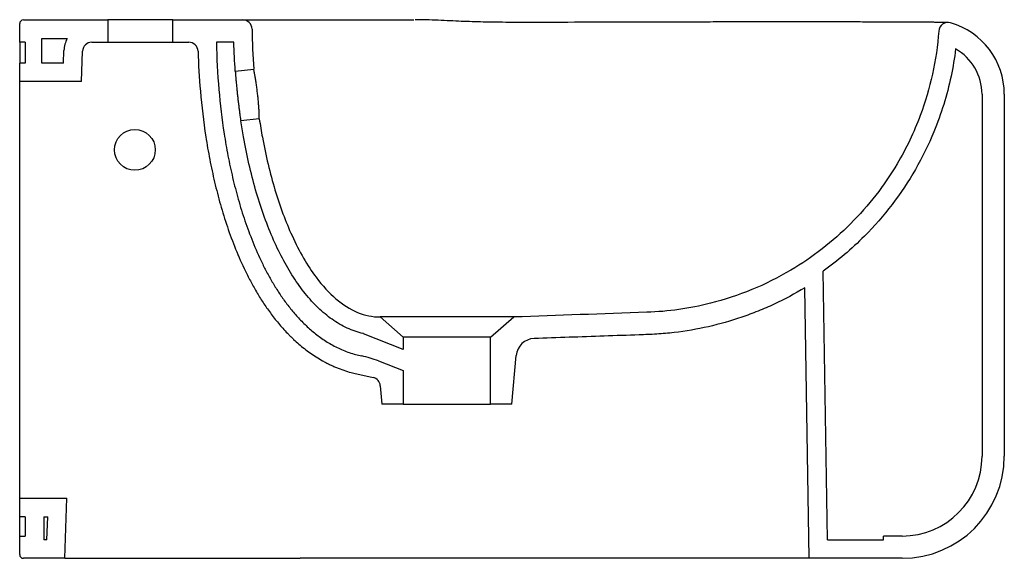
# Model space of a CAD drawing. Header units: millimetres. Extents: x 4700.013 to 4700.543, y 2266.902 to 2267.192.
import ezdxf

# ---------------------------------------------------------------- set-up
doc = ezdxf.new("R2010")
doc.units = ezdxf.units.MM
doc.layers.add('SANINDUSA', color=3, linetype='Continuous')

msp = doc.modelspace()

# ---------------------------------------------------------------- linework, layer by layer
at = {"layer": 'SANINDUSA'}
for p, q in [((4700.013276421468, 2267.179842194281), (4700.013276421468, 2267.189842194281)), ((4700.015276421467, 2267.191842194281), (4700.060776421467, 2267.191842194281)), ((4700.060776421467, 2267.191842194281), (4700.060776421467, 2267.179842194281)), ((4700.095776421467, 2267.191842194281), (4700.060776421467, 2267.191842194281)), ((4700.095776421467, 2267.179842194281), (4700.095776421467, 2267.191842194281)), ((4700.095776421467, 2267.191842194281), (4700.133349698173, 2267.191842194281)), ((4700.016276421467, 2267.179842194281), (4700.013276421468, 2267.179842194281)), ((4700.016276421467, 2267.179842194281), (4700.016276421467, 2267.168632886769)), ((4700.025276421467, 2267.181842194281), (4700.03883836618, 2267.181842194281)), ((4700.025276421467, 2267.168632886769), (4700.025276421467, 2267.181842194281)), ((4700.052104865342, 2267.179842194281), (4700.060776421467, 2267.179842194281)), ((4700.060776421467, 2267.179842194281), (4700.095776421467, 2267.179842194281)), ((4700.095776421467, 2267.179842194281), (4700.104285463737, 2267.179842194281)), ((4700.1285057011, 2267.179842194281), (4700.119169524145, 2267.179842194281)), ((4700.036878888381, 2267.168632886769), (4700.037114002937, 2267.175365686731)), ((4700.046535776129, 2267.158632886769), (4700.047107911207, 2267.175016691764)), ((4700.016276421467, 2267.168632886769), (4700.013276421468, 2267.168632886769)), ((4700.013276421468, 2267.158632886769), (4700.013276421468, 2267.168632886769)), ((4700.036878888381, 2267.168632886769), (4700.025276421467, 2267.168632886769)), ((4700.129322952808, 2267.164243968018), (4700.139269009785, 2267.165348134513)), ((4700.046535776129, 2267.158632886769), (4700.013276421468, 2267.158632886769)), ((4700.013276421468, 2267.103632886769), (4700.013276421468, 2267.158632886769)), ((4700.531316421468, 2267.151842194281), (4700.531316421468, 2266.956842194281)), ((4700.543316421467, 2267.151842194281), (4700.543316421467, 2266.956842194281)), ((4700.142258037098, 2267.138514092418), (4700.132310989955, 2267.137409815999)), ((4700.013276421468, 2266.964183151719), (4700.013276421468, 2267.103632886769)), ((4700.448151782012, 2266.911842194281), (4700.445750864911, 2267.056460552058)), ((4700.438316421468, 2266.901842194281), (4700.435896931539, 2267.047579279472)), ((4700.207276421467, 2267.031842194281), (4700.219776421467, 2267.020976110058)), ((4700.279276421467, 2267.031842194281), (4700.207276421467, 2267.031842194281)), ((4700.266776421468, 2267.020976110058), (4700.279276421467, 2267.031842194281)), ((4700.219776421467, 2267.014323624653), (4700.198408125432, 2267.022836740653)), ((4700.219776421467, 2267.020976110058), (4700.219776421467, 2267.014323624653)), ((4700.266776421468, 2267.020976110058), (4700.219776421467, 2267.020976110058)), ((4700.266776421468, 2266.984842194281), (4700.266776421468, 2267.020976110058)), ((4700.206370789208, 2267.008182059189), (4700.219776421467, 2267.002939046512)), ((4700.278276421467, 2266.984842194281), (4700.280573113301, 2267.011093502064)), ((4700.219776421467, 2267.002939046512), (4700.219776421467, 2266.984842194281)), ((4700.194702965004, 2267.001185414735), (4700.203506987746, 2266.999234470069)), ((4700.207406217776, 2266.994788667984), (4700.208276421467, 2266.984842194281)), ((4700.219776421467, 2266.984842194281), (4700.208276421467, 2266.984842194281)), ((4700.219776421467, 2266.984842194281), (4700.266776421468, 2266.984842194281)), ((4700.278276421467, 2266.984842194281), (4700.266776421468, 2266.984842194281)), ((4700.013276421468, 2266.934183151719), (4700.013276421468, 2266.964183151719)), ((4700.013276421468, 2266.934183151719), (4700.038697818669, 2266.934183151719)), ((4700.013276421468, 2266.924183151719), (4700.013276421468, 2266.934183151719)), ((4700.037568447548, 2266.901842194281), (4700.038697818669, 2266.934183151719)), ((4700.016276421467, 2266.924183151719), (4700.013276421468, 2266.924183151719)), ((4700.013276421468, 2266.913842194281), (4700.013276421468, 2266.924183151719)), ((4700.016276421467, 2266.924183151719), (4700.016276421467, 2266.913842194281)), ((4700.026276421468, 2266.924183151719), (4700.02834251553, 2266.924183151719)), ((4700.026276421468, 2266.924183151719), (4700.026276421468, 2266.911842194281)), ((4700.0279115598, 2266.911842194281), (4700.02834251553, 2266.924183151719)), ((4700.013276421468, 2266.903842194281), (4700.013276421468, 2266.913842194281)), ((4700.013276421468, 2266.913842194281), (4700.016276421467, 2266.913842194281)), ((4700.478316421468, 2266.911842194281), (4700.478316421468, 2266.913842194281)), ((4700.488316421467, 2266.913842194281), (4700.478316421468, 2266.913842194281)), ((4700.0279115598, 2266.911842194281), (4700.026276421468, 2266.911842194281)), ((4700.448151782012, 2266.911842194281), (4700.478316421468, 2266.911842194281)), ((4700.037568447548, 2266.901842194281), (4700.015276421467, 2266.901842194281)), ((4700.037568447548, 2266.901842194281), (4700.050593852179, 2266.901842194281)), ((4700.050593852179, 2266.901842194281), (4700.16429975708, 2266.901842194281)), ((4700.176297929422, 2266.901842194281), (4700.16429975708, 2266.901842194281)), ((4700.348167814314, 2266.901842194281), (4700.176297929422, 2266.901842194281)), ((4700.438316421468, 2266.901842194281), (4700.348167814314, 2266.901842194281)), ((4700.488316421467, 2266.901842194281), (4700.438316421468, 2266.901842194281))]:
    msp.add_line(p, q, dxfattribs=at)
msp.add_circle((4700.075276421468, 2267.121842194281), 0.01100000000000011, dxfattribs=at)
for centre, radius, start, end in [((4700.015276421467, 2267.189842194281), 0.001999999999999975, 90, 180), ((4700.133349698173, 2267.186842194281), 0.005000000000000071, 0.7627378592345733, 90), ((4700.512983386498, 2267.185480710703), 0.005000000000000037, 73.9665204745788, 175.89361221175), ((4700.503316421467, 2267.151842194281), 0.04000000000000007, 0, 73.9665204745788), ((4700.052104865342, 2267.174842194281), 0.015, 152.1818607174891, 177.9999999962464), ((4700.052104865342, 2267.174842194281), 0.005, 90, 177.9999999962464), ((4700.104285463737, 2267.174842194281), 0.005000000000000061, 1.711972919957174, 90), ((4700.503316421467, 2267.151842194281), 0.02800000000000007, 0, 60.51130632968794), ((4700.290535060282, 2267.010221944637), 0.009999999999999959, 91.99999997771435, 175.0000000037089), ((4700.186337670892, 2266.956960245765), 0.05499999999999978, 68.63927289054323, 78.39786341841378), ((4700.202425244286, 2266.99435288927), 0.005, 4.999999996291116, 77.50533589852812), ((4700.488316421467, 2266.956842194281), 0.04300000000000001, 270, 0), ((4700.488316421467, 2266.956842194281), 0.055, 270, 0), ((4700.015276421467, 2266.903842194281), 0.002000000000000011, 180, 270)]:
    msp.add_arc(centre, radius, start, end, dxfattribs=at)
for points, knots in [([(4700.133349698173, 2267.191842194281), (4700.133349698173, 2267.191842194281), (4700.13391982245, 2267.191842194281), (4700.135314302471, 2267.191842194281), (4700.135627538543, 2267.191842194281), (4700.13632271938, 2267.191842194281), (4700.136705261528, 2267.191842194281), (4700.137952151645, 2267.191842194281), (4700.138911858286, 2267.191842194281), (4700.142162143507, 2267.191842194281), (4700.144821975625, 2267.191842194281), (4700.149536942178, 2267.191842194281), (4700.151230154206, 2267.191842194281), (4700.153955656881, 2267.191842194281), (4700.154895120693, 2267.191842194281), (4700.156836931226, 2267.191842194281), (4700.15783345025, 2267.191842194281), (4700.16294081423, 2267.191842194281), (4700.167425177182, 2267.191842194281), (4700.174738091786, 2267.191842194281), (4700.177273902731, 2267.191842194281), (4700.181227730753, 2267.191842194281), (4700.182570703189, 2267.191842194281), (4700.185307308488, 2267.191842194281), (4700.18670230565, 2267.191842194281), (4700.193791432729, 2267.191842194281), (4700.199738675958, 2267.191842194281), (4700.212180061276, 2267.191842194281), (4700.218673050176, 2267.191842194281), (4700.225454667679, 2267.191842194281)], [0, 0, 0, 0, 0.1250000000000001, 0.1250000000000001, 0.1562500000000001, 0.1562500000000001, 0.1875000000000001, 0.1875000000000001, 0.25, 0.25, 0.3749999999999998, 0.3749999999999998, 0.4374999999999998, 0.4374999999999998, 0.4687499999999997, 0.4687499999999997, 0.4999999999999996, 0.4999999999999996, 0.6249999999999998, 0.6249999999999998, 0.6875, 0.6875, 0.7187500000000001, 0.7187500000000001, 0.7500000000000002, 0.7500000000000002, 0.8750000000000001, 0.8750000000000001, 1, 1, 1, 1]), ([(4700.368299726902, 2267.190700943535), (4700.365878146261, 2267.190686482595), (4700.360588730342, 2267.190654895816), (4700.342951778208, 2267.190633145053), (4700.318462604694, 2267.19058059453), (4700.293938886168, 2267.190486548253), (4700.27919886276, 2267.190508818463), (4700.271463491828, 2267.190569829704), (4700.264577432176, 2267.190674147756), (4700.258345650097, 2267.190820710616), (4700.252376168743, 2267.191014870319), (4700.246361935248, 2267.19127713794), (4700.24006251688, 2267.191581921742), (4700.233630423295, 2267.191837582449), (4700.228938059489, 2267.19198624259), (4700.226457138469, 2267.191971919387), (4700.226088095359, 2267.191969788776)], [0, 0, 0, 0, 0.05067215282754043, 0.1106822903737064, 0.3690072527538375, 0.5630429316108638, 0.6238494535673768, 0.6773809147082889, 0.7249208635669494, 0.768187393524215, 0.8084571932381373, 0.8512286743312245, 0.8966055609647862, 0.9442317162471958, 0.9917043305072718, 1, 1, 1, 1]), ([(4700.513014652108, 2267.190481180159), (4700.512989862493, 2267.190481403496), (4700.512921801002, 2267.190482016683), (4700.512569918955, 2267.19048536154), (4700.511871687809, 2267.190492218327), (4700.510836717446, 2267.190501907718), (4700.509494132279, 2267.190513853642), (4700.507840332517, 2267.190527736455), (4700.505884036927, 2267.190543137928), (4700.503629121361, 2267.190559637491), (4700.501077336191, 2267.190576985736), (4700.498228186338, 2267.190594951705), (4700.495084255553, 2267.190613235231), (4700.491659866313, 2267.19063147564), (4700.487971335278, 2267.190649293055), (4700.484025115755, 2267.190666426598), (4700.479829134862, 2267.190682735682), (4700.475379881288, 2267.190698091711), (4700.470691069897, 2267.190712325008), (4700.465764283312, 2267.190725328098), (4700.460628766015, 2267.190736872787), (4700.455294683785, 2267.19074678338), (4700.449778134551, 2267.190755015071), (4700.444065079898, 2267.190761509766), (4700.438168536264, 2267.190766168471), (4700.43210655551, 2267.190768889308), (4700.425899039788, 2267.19076957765), (4700.419567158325, 2267.190768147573), (4700.413132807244, 2267.190764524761), (4700.406618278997, 2267.190758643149), (4700.400032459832, 2267.190750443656), (4700.393370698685, 2267.190739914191), (4700.38663607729, 2267.19072706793), (4700.379838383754, 2267.190710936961), (4700.373720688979, 2267.190696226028), (4700.369868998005, 2267.190681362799), (4700.368300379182, 2267.19067530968)], [0, 0, 0, 0, 0.01594717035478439, 0.04378398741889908, 0.07338726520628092, 0.1028709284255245, 0.1325618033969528, 0.1624422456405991, 0.192350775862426, 0.2220919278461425, 0.2518537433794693, 0.2818184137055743, 0.3119416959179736, 0.3421255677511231, 0.3722458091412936, 0.4022141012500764, 0.4323921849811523, 0.4625244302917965, 0.4927030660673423, 0.5230005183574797, 0.5534338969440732, 0.5835487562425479, 0.6137599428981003, 0.6441036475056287, 0.6745495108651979, 0.7050639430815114, 0.7356109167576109, 0.7661439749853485, 0.7966221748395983, 0.827009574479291, 0.8572636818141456, 0.8875353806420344, 0.9180065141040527, 0.9484740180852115, 0.9790158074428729, 1, 1, 1, 1]), ([(4700.507996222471, 2267.185838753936), (4700.506872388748, 2267.170184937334), (4700.501414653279, 2267.145371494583), (4700.484707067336, 2267.110407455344), (4700.461817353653, 2267.080837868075), (4700.427421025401, 2267.054212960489), (4700.389616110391, 2267.038650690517), (4700.362458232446, 2267.034746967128), (4700.326968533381, 2267.033507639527), (4700.303122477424, 2267.032674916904), (4700.279276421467, 2267.031842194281)], [0.0188448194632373, 0.0188448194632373, 0.0188448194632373, 0.0188448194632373, 0.1666666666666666, 0.2586761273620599, 0.3880141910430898, 0.5173522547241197, 0.6666666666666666, 0.7760283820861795, 0.7760283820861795, 1, 1, 1, 1]), ([(4700.013276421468, 2267.179842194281), (4700.013276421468, 2267.179811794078), (4700.013276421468, 2267.179751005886), (4700.013276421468, 2267.179096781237), (4700.013276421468, 2267.1778046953), (4700.013276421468, 2267.176098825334), (4700.013276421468, 2267.174451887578), (4700.013276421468, 2267.173321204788), (4700.013276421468, 2267.172037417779), (4700.013276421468, 2267.170557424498), (4700.013276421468, 2267.169461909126), (4700.013276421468, 2267.168826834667), (4700.013276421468, 2267.168807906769)], [0, 0, 0, 0, 0.1760725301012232, 0.3520743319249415, 0.5277781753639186, 0.7020275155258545, 0.7626227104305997, 0.8210342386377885, 0.8774401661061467, 0.9391209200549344, 0.9981855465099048, 1, 1, 1, 1]), ([(4700.119169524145, 2267.179842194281), (4700.119324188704, 2267.17131219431), (4700.119758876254, 2267.16280346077), (4700.121166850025, 2267.146371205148), (4700.122103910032, 2267.138437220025), (4700.12394332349, 2267.126560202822), (4700.124630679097, 2267.122597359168), (4700.126157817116, 2267.114709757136), (4700.126997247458, 2267.11078469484), (4700.128840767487, 2267.102974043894), (4700.129844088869, 2267.099087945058), (4700.132037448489, 2267.091353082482), (4700.133227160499, 2267.087505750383), (4700.135814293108, 2267.079859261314), (4700.137214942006, 2267.076052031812), (4700.140268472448, 2267.068489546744), (4700.141925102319, 2267.064725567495), (4700.144647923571, 2267.059126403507), (4700.1455969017, 2267.057264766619), (4700.14757120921, 2267.053583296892), (4700.148596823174, 2267.051762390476), (4700.150736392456, 2267.048160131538), (4700.151849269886, 2267.04637962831), (4700.154178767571, 2267.042860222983), (4700.155394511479, 2267.041122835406), (4700.157940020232, 2267.037702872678), (4700.159273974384, 2267.036015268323), (4700.162077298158, 2267.032705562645), (4700.163550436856, 2267.031078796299), (4700.165880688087, 2267.028699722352), (4700.166672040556, 2267.027922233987), (4700.168291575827, 2267.026395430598), (4700.169118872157, 2267.025647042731), (4700.171656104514, 2267.023451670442), (4700.173421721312, 2267.022054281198), (4700.177111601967, 2267.019420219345), (4700.179047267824, 2267.01817628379), (4700.182090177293, 2267.016457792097), (4700.183132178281, 2267.015907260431), (4700.18525146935, 2267.014867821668), (4700.186324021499, 2267.014380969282), (4700.189590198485, 2267.013018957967), (4700.191830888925, 2267.012243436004), (4700.195204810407, 2267.011324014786), (4700.196295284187, 2267.011063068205), (4700.197398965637, 2267.010836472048)], [-0.008448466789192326, -0.008448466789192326, -0.008448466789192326, -0.008448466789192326, 0.1249999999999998, 0.1249999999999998, 0.2499999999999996, 0.2499999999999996, 0.3124999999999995, 0.3124999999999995, 0.3749999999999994, 0.3749999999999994, 0.4374999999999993, 0.4374999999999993, 0.4999999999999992, 0.4999999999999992, 0.5624999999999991, 0.5624999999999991, 0.624999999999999, 0.624999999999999, 0.6562499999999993, 0.6562499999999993, 0.6874999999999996, 0.6874999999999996, 0.7187499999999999, 0.7187499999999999, 0.7500000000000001, 0.7500000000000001, 0.7812500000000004, 0.7812500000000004, 0.8125000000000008, 0.8125000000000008, 0.8281250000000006, 0.8281250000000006, 0.8437500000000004, 0.8437500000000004, 0.8750000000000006, 0.8750000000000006, 0.9062500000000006, 0.9062500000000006, 0.9218750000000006, 0.9218750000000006, 0.9375000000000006, 0.9375000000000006, 0.9687500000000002, 0.9687500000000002, 0.9833769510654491, 0.9833769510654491, 0.9833769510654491, 0.9833769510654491]), ([(4700.109283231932, 2267.174991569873), (4700.109498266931, 2267.167796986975), (4700.109909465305, 2267.160613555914), (4700.111224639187, 2267.145274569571), (4700.112189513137, 2267.137107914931), (4700.114087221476, 2267.12486471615), (4700.11479724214, 2267.120774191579), (4700.116376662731, 2267.112624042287), (4700.117245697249, 2267.10856393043), (4700.118679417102, 2267.102495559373), (4700.119178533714, 2267.100477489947), (4700.120224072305, 2267.096443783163), (4700.120770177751, 2267.094429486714), (4700.122482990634, 2267.088395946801), (4700.123724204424, 2267.084386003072), (4700.126429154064, 2267.076401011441), (4700.127899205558, 2267.072409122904), (4700.13111500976, 2267.06445600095), (4700.132868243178, 2267.060476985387), (4700.135762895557, 2267.054534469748), (4700.136774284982, 2267.052553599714), (4700.138884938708, 2267.048625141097), (4700.139984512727, 2267.046676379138), (4700.141710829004, 2267.043775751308), (4700.142298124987, 2267.042814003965), (4700.14350293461, 2267.040894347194), (4700.144119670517, 2267.03993774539), (4700.146015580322, 2267.037079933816), (4700.147340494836, 2267.035190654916), (4700.14942966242, 2267.032390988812), (4700.150146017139, 2267.031459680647), (4700.151616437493, 2267.02960972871), (4700.152371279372, 2267.028690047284), (4700.154698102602, 2267.025951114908), (4700.156338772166, 2267.024144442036), (4700.158513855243, 2267.021931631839), (4700.158952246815, 2267.021494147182), (4700.159842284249, 2267.020623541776), (4700.160292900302, 2267.020191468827), (4700.161662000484, 2267.018905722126), (4700.162597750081, 2267.018062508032), (4700.16547730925, 2267.015581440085), (4700.167493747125, 2267.013992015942), (4700.170671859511, 2267.011734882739), (4700.171764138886, 2267.010998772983), (4700.174005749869, 2267.009574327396), (4700.175156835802, 2267.00888475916), (4700.176633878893, 2267.008056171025), (4700.176933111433, 2267.007891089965), (4700.177533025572, 2267.007565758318), (4700.177834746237, 2267.007404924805), (4700.178745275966, 2267.006928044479), (4700.179359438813, 2267.006617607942), (4700.180602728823, 2267.006012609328), (4700.181226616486, 2267.005720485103), (4700.182488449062, 2267.005152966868), (4700.183124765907, 2267.004878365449), (4700.186332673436, 2267.003552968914), (4700.188987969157, 2267.002643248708), (4700.192704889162, 2267.001644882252), (4700.19369859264, 2267.00140336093), (4700.194702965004, 2267.001185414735)], [0.03531423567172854, 0.03531423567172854, 0.03531423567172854, 0.03531423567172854, 0.1450280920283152, 0.1450280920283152, 0.2700280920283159, 0.2700280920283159, 0.3325280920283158, 0.3325280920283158, 0.3950280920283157, 0.3950280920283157, 0.4262780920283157, 0.4262780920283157, 0.4575280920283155, 0.4575280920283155, 0.520028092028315, 0.520028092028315, 0.5825280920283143, 0.5825280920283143, 0.6450280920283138, 0.6450280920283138, 0.6762780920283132, 0.6762780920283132, 0.7075280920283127, 0.7075280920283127, 0.7231530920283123, 0.7231530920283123, 0.7387780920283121, 0.7387780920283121, 0.7700280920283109, 0.7700280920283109, 0.78565309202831, 0.78565309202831, 0.8012780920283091, 0.8012780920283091, 0.8325280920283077, 0.8325280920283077, 0.8403405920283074, 0.8403405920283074, 0.848153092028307, 0.848153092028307, 0.8637780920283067, 0.8637780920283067, 0.8950280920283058, 0.8950280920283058, 0.9106530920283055, 0.9106530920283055, 0.9262780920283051, 0.9262780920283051, 0.9301843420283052, 0.9301843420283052, 0.9340905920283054, 0.9340905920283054, 0.941903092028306, 0.941903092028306, 0.9497155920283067, 0.9497155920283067, 0.9575280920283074, 0.9575280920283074, 0.988778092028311, 0.988778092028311, 1, 1, 1, 1]), ([(4700.517099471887, 2267.17621487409), (4700.516488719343, 2267.17128631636), (4700.515668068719, 2267.166399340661), (4700.512463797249, 2267.151293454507), (4700.509361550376, 2267.141266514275), (4700.50252735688, 2267.124653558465), (4700.4992162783, 2267.117891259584), (4700.487963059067, 2267.098278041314), (4700.478701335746, 2267.086102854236), (4700.461112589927, 2267.068417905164), (4700.453656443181, 2267.062101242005), (4700.445750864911, 2267.056460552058)], [0.04538463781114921, 0.04538463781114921, 0.04538463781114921, 0.04538463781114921, 0.08964630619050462, 0.08964630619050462, 0.1837341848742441, 0.1837341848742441, 0.2513656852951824, 0.2513656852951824, 0.386628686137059, 0.386628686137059, 0.4734170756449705, 0.4734170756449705, 0.4734170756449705, 0.4734170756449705]), ([(4700.129322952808, 2267.164243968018), (4700.129322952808, 2267.164243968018), (4700.12932926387, 2267.164157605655), (4700.129348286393, 2267.163900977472), (4700.129356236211, 2267.163794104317), (4700.129375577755, 2267.16353622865), (4700.129386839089, 2267.163386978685), (4700.129425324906, 2267.162882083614), (4700.129457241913, 2267.162469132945), (4700.129515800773, 2267.161733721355), (4700.129537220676, 2267.161467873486), (4700.129583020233, 2267.160908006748), (4700.129607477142, 2267.160612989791), (4700.129659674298, 2267.159993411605), (4700.129687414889, 2267.159668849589), (4700.129746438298, 2267.158989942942), (4700.12977780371, 2267.158634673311), (4700.12987723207, 2267.157528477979), (4700.129949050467, 2267.156754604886), (4700.130065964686, 2267.155541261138), (4700.130106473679, 2267.155127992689), (4700.130190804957, 2267.154283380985), (4700.13023467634, 2267.153851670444), (4700.130368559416, 2267.152557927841), (4700.130461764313, 2267.151687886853), (4700.130607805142, 2267.150371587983), (4700.130657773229, 2267.149928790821), (4700.130758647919, 2267.149049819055), (4700.130809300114, 2267.148615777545), (4700.130961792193, 2267.147329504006), (4700.131064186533, 2267.146492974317), (4700.131218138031, 2267.145270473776), (4700.131269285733, 2267.144870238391), (4700.131369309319, 2267.14409773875), (4700.131467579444, 2267.143349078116), (4700.131561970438, 2267.142647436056), (4700.131654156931, 2267.141969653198), (4700.131699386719, 2267.141640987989), (4700.131829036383, 2267.140708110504), (4700.131907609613, 2267.140155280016), (4700.132012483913, 2267.139427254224), (4700.13204526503, 2267.139201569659), (4700.13210609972, 2267.138785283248), (4700.132133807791, 2267.138597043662), (4700.132208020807, 2267.138095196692), (4700.13224602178, 2267.137841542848), (4700.132284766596, 2267.137583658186), (4700.132294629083, 2267.13751823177), (4700.132307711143, 2267.137431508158), (4700.132310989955, 2267.137409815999), (4700.132310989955, 2267.137409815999)], [0, 0, 0, 0, 0.06249999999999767, 0.06249999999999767, 0.09374999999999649, 0.09374999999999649, 0.1249999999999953, 0.1249999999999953, 0.187499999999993, 0.187499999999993, 0.2187499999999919, 0.2187499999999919, 0.2499999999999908, 0.2499999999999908, 0.2812499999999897, 0.2812499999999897, 0.3124999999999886, 0.3124999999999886, 0.3749999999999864, 0.3749999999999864, 0.4062499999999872, 0.4062499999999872, 0.4374999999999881, 0.4374999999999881, 0.4999999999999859, 0.4999999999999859, 0.5312499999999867, 0.5312499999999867, 0.5624999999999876, 0.5624999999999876, 0.6249999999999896, 0.6249999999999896, 0.6562499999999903, 0.6562499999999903, 0.6874999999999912, 0.718749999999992, 0.718749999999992, 0.7499999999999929, 0.7499999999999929, 0.8124999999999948, 0.8124999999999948, 0.8437499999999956, 0.8437499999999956, 0.8749999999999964, 0.8749999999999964, 0.9374999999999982, 0.9374999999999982, 0.9687499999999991, 0.9687499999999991, 1, 1, 1, 1]), ([(4700.142258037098, 2267.138514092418), (4700.142258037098, 2267.138514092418), (4700.142257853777, 2267.13860219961), (4700.142255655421, 2267.138860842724), (4700.142254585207, 2267.138968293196), (4700.142251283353, 2267.139226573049), (4700.14224903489, 2267.139378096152), (4700.142239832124, 2267.139888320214), (4700.142230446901, 2267.140304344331), (4700.14220775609, 2267.141040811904), (4700.142198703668, 2267.141306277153), (4700.142177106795, 2267.141871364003), (4700.142164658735, 2267.142168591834), (4700.142121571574, 2267.143102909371), (4700.142085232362, 2267.143782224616), (4700.142015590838, 2267.144887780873), (4700.141989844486, 2267.145270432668), (4700.141933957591, 2267.146047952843), (4700.141873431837, 2267.146841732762), (4700.141803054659, 2267.147667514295), (4700.141727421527, 2267.148509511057), (4700.141686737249, 2267.148941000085), (4700.141558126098, 2267.150241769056), (4700.141464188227, 2267.151112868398), (4700.141311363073, 2267.152425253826), (4700.141258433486, 2267.152863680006), (4700.141148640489, 2267.153742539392), (4700.141092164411, 2267.154179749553), (4700.140920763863, 2267.15546729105), (4700.14080294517, 2267.156301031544), (4700.140623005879, 2267.157514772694), (4700.140562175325, 2267.157915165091), (4700.140442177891, 2267.15868826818), (4700.140382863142, 2267.159062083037), (4700.140207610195, 2267.160146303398), (4700.140094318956, 2267.160819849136), (4700.139879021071, 2267.162064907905), (4700.139780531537, 2267.162616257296), (4700.139648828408, 2267.163339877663), (4700.139607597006, 2267.163563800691), (4700.139530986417, 2267.163976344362), (4700.139495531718, 2267.164165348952), (4700.139400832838, 2267.164666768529), (4700.139352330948, 2267.164918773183), (4700.139286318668, 2267.165259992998), (4700.139269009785, 2267.165348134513), (4700.139269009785, 2267.165348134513)], [0, 0, 0, 0, 0.06249999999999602, 0.06249999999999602, 0.09374999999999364, 0.09374999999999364, 0.1249999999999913, 0.1249999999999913, 0.187499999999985, 0.187499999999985, 0.218749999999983, 0.218749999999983, 0.249999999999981, 0.249999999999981, 0.3124999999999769, 0.3124999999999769, 0.3437499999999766, 0.3437499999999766, 0.3749999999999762, 0.406249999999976, 0.406249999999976, 0.4374999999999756, 0.4374999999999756, 0.4999999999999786, 0.4999999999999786, 0.53124999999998, 0.53124999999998, 0.5624999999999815, 0.5624999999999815, 0.6249999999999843, 0.6249999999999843, 0.6562499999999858, 0.6562499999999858, 0.6874999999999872, 0.6874999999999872, 0.7499999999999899, 0.7499999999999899, 0.8124999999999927, 0.8124999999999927, 0.8437499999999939, 0.8437499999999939, 0.8749999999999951, 0.8749999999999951, 0.9374999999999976, 0.9374999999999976, 1, 1, 1, 1]), ([(4700.198408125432, 2267.022836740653), (4700.198343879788, 2267.022851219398), (4700.198279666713, 2267.022865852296), (4700.195247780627, 2267.023564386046), (4700.192351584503, 2267.024575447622), (4700.186757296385, 2267.027169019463), (4700.184058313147, 2267.02875053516), (4700.178863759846, 2267.032411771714), (4700.176367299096, 2267.034490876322), (4700.171559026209, 2267.039109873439), (4700.1692481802, 2267.041649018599), (4700.164799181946, 2267.047163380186), (4700.162660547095, 2267.050140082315), (4700.158553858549, 2267.056501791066), (4700.156585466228, 2267.059887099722), (4700.152823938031, 2267.067040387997), (4700.151030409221, 2267.070810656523), (4700.145935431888, 2267.082638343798), (4700.142915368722, 2267.091207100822), (4700.137693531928, 2267.109353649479), (4700.135491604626, 2267.118930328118), (4700.133214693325, 2267.131683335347), (4700.13274547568, 2267.134533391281), (4700.132310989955, 2267.137409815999)], [0.06114836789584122, 0.06114836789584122, 0.06114836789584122, 0.06114836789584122, 0.06250000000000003, 0.06250000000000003, 0.1250000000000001, 0.1250000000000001, 0.1875000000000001, 0.1875000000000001, 0.2500000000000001, 0.2500000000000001, 0.3125000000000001, 0.3125000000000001, 0.3750000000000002, 0.3750000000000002, 0.4375000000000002, 0.4375000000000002, 0.5000000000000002, 0.5000000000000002, 0.6250000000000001, 0.6250000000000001, 0.7500000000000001, 0.7500000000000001, 0.7855082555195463, 0.7855082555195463, 0.7855082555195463, 0.7855082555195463]), ([(4700.142258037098, 2267.138514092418), (4700.14276639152, 2267.135175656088), (4700.145013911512, 2267.121846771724), (4700.150307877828, 2267.099751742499), (4700.160013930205, 2267.0735499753), (4700.17138536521, 2267.053928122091), (4700.179817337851, 2267.044785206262), (4700.191040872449, 2267.03522682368), (4700.199084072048, 2267.031842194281), (4700.207276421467, 2267.031842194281)], [0.2161419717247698, 0.2161419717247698, 0.2161419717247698, 0.2161419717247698, 0.2586761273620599, 0.3880141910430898, 0.5173522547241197, 0.6666666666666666, 0.7760283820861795, 0.7760283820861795, 1, 1, 1, 1]), ([(4700.435896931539, 2267.047579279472), (4700.430575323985, 2267.044354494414), (4700.425065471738, 2267.041402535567), (4700.416507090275, 2267.037400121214), (4700.413627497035, 2267.036147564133), (4700.407827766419, 2267.03380725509), (4700.404905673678, 2267.032718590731), (4700.396073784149, 2267.029693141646), (4700.390098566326, 2267.027996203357), (4700.377975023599, 2267.025236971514), (4700.371826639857, 2267.024174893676), (4700.364029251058, 2267.023257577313), (4700.362462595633, 2267.023094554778), (4700.359326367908, 2267.022810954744), (4700.356188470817, 2267.022569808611), (4700.353047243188, 2267.02241336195), (4700.349904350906, 2267.022299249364), (4700.348332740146, 2267.022246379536), (4700.340475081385, 2267.021971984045), (4700.321616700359, 2267.021313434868), (4700.302758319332, 2267.020654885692), (4700.290186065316, 2267.020215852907)], [0, 0, 0, 0, 0.1249999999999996, 0.1249999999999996, 0.1874999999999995, 0.1874999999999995, 0.2499999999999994, 0.2499999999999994, 0.3749999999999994, 0.3749999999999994, 0.4999999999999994, 0.4999999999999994, 0.5312499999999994, 0.5312499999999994, 0.5624999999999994, 0.5937499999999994, 0.5937499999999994, 0.6249999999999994, 0.6249999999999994, 0.7499999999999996, 1, 1, 1, 1])]:
    msp.add_open_spline(points, degree=3, knots=knots, dxfattribs=at)
for points in [[(4700.138349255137, 2267.18690875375), (4700.138445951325, 2267.179645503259), (4700.13875554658, 2267.172442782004), (4700.139269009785, 2267.165348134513)], [(4700.129322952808, 2267.164243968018), (4700.128944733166, 2267.16939530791), (4700.12867128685, 2267.174599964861), (4700.1285057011, 2267.179842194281)]]:
    msp.add_open_spline(points, degree=3, dxfattribs=at)

doc.saveas('drawing.dxf')
